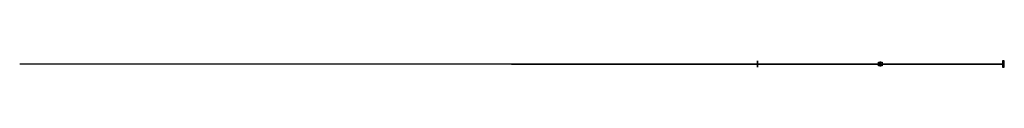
# Model space of a CAD drawing. Header units: millimetres. Extents: x 209 to 31438, y 407 to 607.
import ezdxf

# ---------------------------------------------------------------- set-up
doc = ezdxf.new("R2010")
doc.units = ezdxf.units.MM
doc.header["$LTSCALE"] = 25
doc.header["$MEASUREMENT"] = 0
for name, color, linetype in [('X_Diagonalen', 71, 'Continuous'), ('X_Obergurt', 142, 'Continuous'), ('X_Pfosten', 12, 'Continuous'), ('X_Untergurt', 102, 'Continuous')]:
    doc.layers.add(name, color=color, linetype=linetype)

msp = doc.modelspace()

# ---------------------------------------------------------------- linework, layer by layer
at = {"layer": 'X_Diagonalen', "extrusion": (3.469e-32, 1, 3.44505e-16)}
for p, q in [((8009, 507, 5000), (4109, 507, 6200)), ((11909, 507, 5000), (8009, 507, 6200)), ((15809, 507, 5000), (11909, 507, 6200)), ((15809, 507, 5000), (19709, 507, 6200)), ((19709, 507, 5000), (23609, 507, 6200)), ((23609, 507, 5000), (27509, 507, 6200))]:
    msp.add_line(p, q, dxfattribs=at)
at = {"layer": 'X_Diagonalen', "extrusion": (-0.955779, 0, -0.294086), "elevation": -28116, "flags": 128}
for points in [[(-457, -2224), (-557, -2224, -0.414214), (-567, -2214), (-567, -2114, -0.414214), (-557, -2104), (-457, -2104, -0.414214), (-447, -2114), (-447, -2214, -0.414214)], [(-457, -2218), (-557, -2218, -0.414214), (-561, -2214), (-561, -2114, -0.414214), (-557, -2110), (-457, -2110, -0.414214), (-454, -2114), (-454, -2214, -0.414214)]]:
    msp.add_lwpolyline(points, format="xyb", close=True, dxfattribs=at)
at = {"layer": 'X_Obergurt', "extrusion": (0, -1, 0)}
msp.add_line((27509, 507, 6200), (23609, 507, 6200), dxfattribs=at)
at = {"layer": 'X_Obergurt', "extrusion": (0, -1, 2.22045e-16)}
msp.add_line((27509, 507, 6200), (31409, 507, 6200), dxfattribs=at)
at = {"layer": 'X_Obergurt'}
for p, q in [((31409, 407, 6200), (31409, 607, 6200)), ((31409, 507, 6300), (31409, 507, 6100))]:
    msp.add_line(p, q, dxfattribs=at)
at = {"layer": 'X_Obergurt', "extrusion": (1, 0, 0), "elevation": 31409, "flags": 128}
msp.add_lwpolyline([(597, 6100), (417, 6100, -0.414214), (407, 6110), (407, 6290, -0.414214), (417, 6300), (597, 6300, -0.414214), (607, 6290), (607, 6110, -0.414214)], format="xyb", close=True, dxfattribs=at)
msp.add_lwpolyline([(597, 6110), (417, 6110), (417, 6290), (597, 6290)], close=True, dxfattribs=at)
at = {"layer": 'X_Pfosten', "extrusion": (3.469e-32, 1, 3.44505e-16)}
for p, q in [((4109, 507, 6200), (4109, 507, 5000)), ((8009, 507, 6200), (8009, 507, 5000)), ((11909, 507, 6200), (11909, 507, 5000)), ((15809, 507, 6200), (15809, 507, 5000)), ((19709, 507, 6200), (19709, 507, 5000)), ((23609, 507, 6200), (23609, 507, 5000)), ((27509, 507, 6200), (27509, 507, 5000))]:
    msp.add_line(p, q, dxfattribs=at)
at = {"layer": 'X_Pfosten', "elevation": 6200, "flags": 128}
for points in [[(27569, 557), (27569, 457, -0.414214), (27559, 447), (27459, 447, -0.414214), (27449, 457), (27449, 557, -0.414214), (27459, 567), (27559, 567, -0.414214)], [(27563, 557), (27563, 457, -0.414214), (27559, 454), (27459, 454, -0.414214), (27455, 457), (27455, 557, -0.414214), (27459, 561), (27559, 561, -0.414214)]]:
    msp.add_lwpolyline(points, format="xyb", close=True, dxfattribs=at)
at = {"layer": 'X_Untergurt', "extrusion": (0, -1, 2.22045e-16)}
for p, q in [((4109, 507, 5000), (209, 507, 6200)), ((8009, 507, 5000), (4109, 507, 5000)), ((11909, 507, 5000), (8009, 507, 5000)), ((15809, 507, 5000), (11909, 507, 5000)), ((19709, 507, 5000), (15809, 507, 5000)), ((23609, 507, 5000), (19709, 507, 5000))]:
    msp.add_line(p, q, dxfattribs=at)
at = {"layer": 'X_Untergurt', "extrusion": (-1, -1.16602e-16, 0), "elevation": -23609, "flags": 128}
for points in [[(-417, 4900), (-597, 4900, -0.414214), (-607, 4910), (-607, 5090, -0.414214), (-597, 5100), (-417, 5100, -0.414214), (-407, 5090), (-407, 4910, -0.414214)], [(-417, 4908), (-597, 4908, -0.414214), (-599, 4910), (-599, 5090, -0.414214), (-597, 5092), (-417, 5092, -0.414214), (-415, 5090), (-415, 4910, -0.414214)]]:
    msp.add_lwpolyline(points, format="xyb", close=True, dxfattribs=at)
at = {"layer": 'X_Untergurt', "extrusion": (0, -1, 0), "elevation": -507}
msp.add_lwpolyline([(31409, 6200), (27509, 5000), (23609, 5000)], dxfattribs=at)
at = {"layer": 'X_Untergurt', "extrusion": (-0.955779, 0, -0.294086), "elevation": -31843}
for points in [[(-417, -3411), (-597, -3411, -0.414214), (-607, -3401), (-607, -3221, -0.414214), (-597, -3211), (-417, -3211, -0.414214), (-407, -3221), (-407, -3401, -0.414214)], [(-417, -3403), (-597, -3403, -0.414214), (-599, -3401), (-599, -3221, -0.414214), (-597, -3219), (-417, -3219, -0.414214), (-415, -3221), (-415, -3401, -0.414214)]]:
    msp.add_lwpolyline(points, format="xyb", close=True, dxfattribs=at)

doc.saveas('drawing.dxf')
